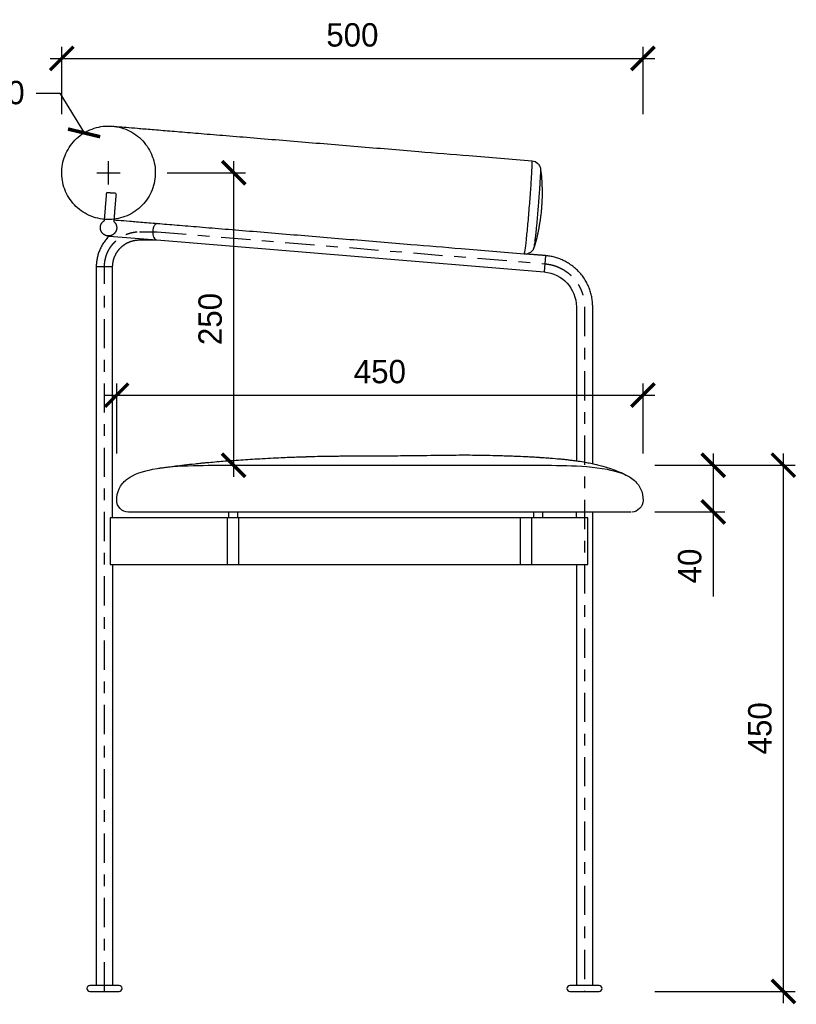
# Model space of a CAD drawing. Header units: millimetres. Extents: x 1291 to 3432, y -722 to 833.
# Tile 5 of 5: x 2768 to 3432, y -11 to 831. Entities that reach past the tile are written whole.
import ezdxf

# ---------------------------------------------------------------- set-up
doc = ezdxf.new("R2010")
doc.units = ezdxf.units.MM
doc.header["$LTSCALE"] = 5
doc.linetypes.add('Center', pattern=[11, 5, -2, 2, -2])
for name, color, linetype, true_color in [('Center', 5, 'Center', 0x0000ff), ('Dimension', 7, 'Continuous', 0x009193), ('Line 1 outline', 7, 'Continuous', 0x000000), ('Line 2 secondary', 252, 'Continuous', 0x696969), ('Line 3 tangent', 7, 'Continuous', 0xe6e6e6), ('Section', 6, 'Continuous', 0xff00ff)]:
    doc.layers.add(name, color=color, linetype=linetype, true_color=true_color)
doc.styles.add('1to10', font='txt')
doc.dimstyles.new('1to10', dxfattribs={"dimscale": 10, "dimtxt": 2, "dimasz": 2, "dimexe": 1, "dimexo": 1, "dimgap": 1, "dimtad": 1, "dimtoh": 1, "dimdec": 0, "dimzin": 1, "dimdsep": 46, "dimtxsty": '1to10', "dimblk": 'ARCHTICK', "dimcen": 1, "dimdle": 1, "dimadec": 0, "dimazin": 1, "dimtfac": 1, "dimtdec": 4, "dimtix": 1, "dimtofl": 0, "dimtmove": 1, "dimatfit": 3, "dimldrblk": 'ARCHTICK', "dimfxl": 1, "dimtolj": 1, "dimtzin": 1, "dimarcsym": 0})

# ---------------------------------------------------------------- blocks, each defined once
blk = doc.blocks.new('_ArchTick')
at = {"color": 0, "linetype": 'ByBlock', "const_width": 0.15}
blk.add_lwpolyline([(-0.5, -0.5), (0.5, 0.5)], dxfattribs=at)
blk = doc.blocks.new('*D3')
at = {"layer": 'Defpoints', "color": 0}
for p in [(3300.7, 509.95), (2850.7, 449.95), (3300.7, 449.95)]:
    blk.add_point(p, dxfattribs=at)
at = {"layer": 'Dimension', "color": 0, "lineweight": -2}
for p, q in [((2850.7, 459.95), (2850.7, 519.95)), ((3300.7, 459.95), (3300.7, 519.95)), ((2840.7, 509.95), (3310.7, 509.95))]:
    blk.add_line(p, q, dxfattribs=at)
at = {"layer": 'Dimension', "color": 0, "lineweight": -2, "xscale": 20, "yscale": 20, "zscale": 20, "rotation": 180}
blk.add_blockref('_ArchTick', (2850.7, 509.95), dxfattribs=at)
at = {"layer": 'Dimension', "color": 0, "lineweight": -2, "xscale": 20, "yscale": 20, "zscale": 20}
blk.add_blockref('_ArchTick', (3300.7, 509.95), dxfattribs=at)
at = {"layer": 'Dimension', "color": 0, "insert": (3075.7, 529.95), "char_height": 20, "attachment_point": 5, "style": '1to10'}
blk.add_mtext('\\A1;450', dxfattribs=at)
blk = doc.blocks.new('*D4')
at = {"layer": 'Defpoints', "color": 0}
for p in [(2883.7, 700.1), (2950.7, 700.1), (2950.7, 449.95)]:
    blk.add_point(p, dxfattribs=at)
at = {"layer": 'Dimension', "color": 0, "lineweight": -2}
for p, q in [((2950.7, 439.95), (2950.7, 710.1)), ((2893.7, 700.1), (2960.7, 700.1)), ((2940.7, 449.95), (2940.7, 449.95))]:
    blk.add_line(p, q, dxfattribs=at)
at = {"layer": 'Dimension', "color": 0, "lineweight": -2, "xscale": 20, "yscale": 20, "zscale": 20}
for p, rotation in [((2950.7, 700.1), 90), ((2950.7, 449.95), 270)]:
    blk.add_blockref('_ArchTick', p, dxfattribs=dict(at, rotation=rotation))
at = {"layer": 'Dimension', "color": 0, "insert": (2930.7, 575.03), "char_height": 20, "attachment_point": 5, "rotation": 90, "style": '1to10'}
blk.add_mtext('\\A1;250', dxfattribs=at)
blk = doc.blocks.new('*D6')
at = {"layer": 'Defpoints', "color": 0}
for p in [(3300.7, 797.91), (2803.7, 740.1), (3300.7, 740.1)]:
    blk.add_point(p, dxfattribs=at)
at = {"layer": 'Dimension', "color": 0, "lineweight": -2}
for p, q in [((2803.7, 750.1), (2803.7, 807.91)), ((3300.7, 750.1), (3300.7, 807.91)), ((2793.7, 797.91), (3310.7, 797.91))]:
    blk.add_line(p, q, dxfattribs=at)
at = {"layer": 'Dimension', "color": 0, "lineweight": -2, "xscale": 20, "yscale": 20, "zscale": 20, "rotation": 180}
blk.add_blockref('_ArchTick', (2803.7, 797.91), dxfattribs=at)
at = {"layer": 'Dimension', "color": 0, "lineweight": -2, "xscale": 20, "yscale": 20, "zscale": 20}
blk.add_blockref('_ArchTick', (3300.7, 797.91), dxfattribs=at)
at = {"layer": 'Dimension', "color": 0, "insert": (3052.2, 817.91), "char_height": 20, "attachment_point": 5, "style": '1to10'}
blk.add_mtext('\\A1;500', dxfattribs=at)
blk = doc.blocks.new('*D7')
at = {"layer": 'Defpoints', "color": 0}
for p in [(2822.82, 734.22), (2864.59, 665.98)]:
    blk.add_point(p, dxfattribs=at)
at = {"layer": 'Dimension', "color": 0, "lineweight": -2}
for p, q in [((2781.93, 768.33), (2801.93, 768.33)), ((2801.93, 768.33), (2822.82, 734.22))]:
    blk.add_line(p, q, dxfattribs=at)
at = {"layer": 'Dimension', "color": 0}
for p, q in [((2843.7, 690.1), (2843.7, 710.1)), ((2833.7, 700.1), (2853.7, 700.1))]:
    blk.add_line(p, q, dxfattribs=at)
at = {"layer": 'Dimension', "color": 0, "lineweight": -2, "xscale": 20, "yscale": 20, "zscale": 20, "rotation": 301.4746311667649}
blk.add_blockref('_ArchTick', (2822.82, 734.22), dxfattribs=at)
at = {"layer": 'Dimension', "color": 0, "insert": (2746.69, 768.33), "char_height": 20, "attachment_point": 5, "style": '1to10'}
blk.add_mtext('\\A1;Ø80', dxfattribs=at)
blk = doc.blocks.new('*D8')
at = {"layer": 'Defpoints', "color": 0}
for p in [(3300.7, 450), (3300.7, 410), (3360.7, 410)]:
    blk.add_point(p, dxfattribs=at)
at = {"layer": 'Dimension', "color": 0, "lineweight": -2}
for p, q in [((3360.7, 460), (3360.7, 410)), ((3310.7, 450), (3370.7, 450)), ((3310.7, 410), (3370.7, 410)), ((3360.7, 410), (3360.7, 337.62))]:
    blk.add_line(p, q, dxfattribs=at)
at = {"layer": 'Dimension', "color": 0, "lineweight": -2, "xscale": 20, "yscale": 20, "zscale": 20}
for p, rotation in [((3360.7, 450), 90), ((3360.7, 410), 270)]:
    blk.add_blockref('_ArchTick', p, dxfattribs=dict(at, rotation=rotation))
at = {"layer": 'Dimension', "color": 0, "insert": (3340.7, 363.81), "char_height": 20, "attachment_point": 5, "rotation": 90, "style": '1to10'}
blk.add_mtext('\\A1;40', dxfattribs=at)
blk = doc.blocks.new('*D9')
at = {"layer": 'Defpoints', "color": 0}
for p in [(3300.7, 450), (3420.7, 450), (3300.7, 0)]:
    blk.add_point(p, dxfattribs=at)
at = {"layer": 'Dimension', "color": 0, "lineweight": -2}
for p, q in [((3420.7, -10), (3420.7, 460)), ((3310.7, 450), (3430.7, 450)), ((3310.7, 0), (3430.7, 0))]:
    blk.add_line(p, q, dxfattribs=at)
at = {"layer": 'Dimension', "color": 0, "lineweight": -2, "xscale": 20, "yscale": 20, "zscale": 20}
for p, rotation in [((3420.7, 450), 90), ((3420.7, 0), 270)]:
    blk.add_blockref('_ArchTick', p, dxfattribs=dict(at, rotation=rotation))
at = {"layer": 'Dimension', "color": 0, "insert": (3400.7, 225), "char_height": 20, "attachment_point": 5, "rotation": 90, "style": '1to10'}
blk.add_mtext('\\A1;450', dxfattribs=at)

msp = doc.modelspace()

# ---------------------------------------------------------------- linework, layer by layer
at = {"layer": 'Center'}
msp.add_lwpolyline([(2870.22, 649.67), (2885.22, 649.67), (3216.74, 622.27)], dxfattribs=at)
msp.add_rational_spline([(2840.22, 619.67), (2840.22, 625.39), (2842.33, 630.71), (2844.62, 636.48), (2849.01, 640.88), (2853.4, 645.27), (2859.17, 647.56), (2864.5, 649.67), (2870.22, 649.67)], [1, 0.982314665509, 1, 0.979395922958, 1, 0.979395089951, 1, 0.982315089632, 1], degree=2, knots=[201.229228, 201.229228, 201.229228, 209.751575, 209.751575, 218.985137, 218.985137, 228.21862, 228.21862, 236.740989, 236.740989, 236.740989], dxfattribs=at)
for points in [[(2840.22, 0), (2840.22, 299.83), (2840.22, 619.67)], [(3250.7, 585.4), (3250.69, 282.5), (3250.69, 0)]]:
    msp.add_open_spline(points, degree=2, dxfattribs=at)
msp.add_rational_spline([(3216.74, 622.27), (3250.7, 619.46), (3250.7, 585.4)], [1, 0.735649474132, 1], degree=2, dxfattribs=at)
at = {"layer": 'Line 1 outline'}
for p, q in [((3243.7, 585.4), (3243.7, 453.78)), ((2945.22, 404.95), (2847.22, 404.95)), ((2946.22, 409.95), (2946.22, 404.95)), ((2954.22, 404.95), (2954.22, 409.95)), ((3195.7, 404.95), (2955.22, 404.95)), ((3206.99, 409.95), (3206.99, 404.95)), ((3214.99, 404.95), (3214.99, 409.95)), ((3243.7, 404.95), (3243.7, 409.95)), ((3253.48, 364.95), (3253.48, 404.95)), ((3257.7, 73.32), (3257.7, 409.95)), ((2847.22, 364.95), (2945.22, 364.95)), ((2847.22, 364.95), (2847.22, 73.32)), ((2955.22, 364.95), (3195.7, 364.95)), ((2847.22, 73.32), (2847.22, 5.5)), ((2847.22, 73.32), (2847.22, 5.5)), ((3257.7, 5.5), (3257.7, 73.32)), ((2852.72, 5.01), (2827.72, 5.01)), ((2827.72, 0.01), (2852.72, 0.01)), ((3263.19, 4.98), (3238.19, 4.98)), ((3238.19, -0.02), (3263.19, -0.02))]:
    msp.add_line(p, q, dxfattribs=at)
for points in [[(2844.26, 646.03), (2884.93, 642.67), (3216.17, 615.29)], [(3253.48, 404.95), (3243.7, 404.95), (3205.7, 404.95)], [(3205.7, 364.95), (3243.7, 364.95), (3253.48, 364.95)], [(3243.7, 364.95), (3243.69, 5.5)]]:
    msp.add_lwpolyline(points, dxfattribs=at)
at = {"layer": 'Line 1 outline', "extrusion": (0, 0, -1)}
msp.add_arc((-3213.7, 585.4), 30, 94.72425, 180, dxfattribs=at)
at = {"layer": 'Line 1 outline'}
for centre, start, end in [((2827.72, 2.51), 90, 270), ((2852.72, 2.51), 270, 90), ((3238.19, 2.48), 90, 270), ((3263.19, 2.48), 270, 90)]:
    msp.add_arc(centre, 2.5, start, end, dxfattribs=at)
at = {"layer": 'Line 1 outline', "lineweight": -3}
for points, knots in [([(2847.58, 739.92), (2847.76, 739.9), (2847.99, 739.88), (2848.25, 739.86), (2849.11, 739.79), (2850.4, 739.68), (2852.16, 739.54), (2853.92, 739.39), (2856.15, 739.21), (2858.87, 738.98), (2861.57, 738.76), (2864.76, 738.5), (2868.44, 738.19), (2872.13, 737.89), (2876.31, 737.54), (2881, 737.15), (2883.35, 736.96), (2885.82, 736.76), (2888.42, 736.54), (2890.9, 736.34), (2893.49, 736.12), (2896.21, 735.9), (2901.48, 735.46), (2907.21, 734.99), (2913.42, 734.48), (2919.62, 733.96), (2926.29, 733.41), (2933.36, 732.83), (2940.51, 732.24), (2948.06, 731.61), (2955.91, 730.96), (2963.72, 730.32), (2971.82, 729.65), (2980.1, 728.96), (2988.41, 728.28), (2996.9, 727.58), (3005.5, 726.87), (3013.89, 726.17), (3022.39, 725.47), (3030.94, 724.76), (3039.49, 724.06), (3048.1, 723.35), (3056.74, 722.63), (3065.39, 721.92), (3074.07, 721.2), (3082.77, 720.48), (3091.46, 719.76), (3100.18, 719.04), (3108.89, 718.32), (3123.21, 717.14), (3137.55, 715.95), (3151.89, 714.77)], [19.794482, 19.794482, 19.794482, 19.794482, 28.894606, 28.894606, 28.894606, 57.940151, 57.940151, 57.940151, 87.012717, 87.012717, 87.012717, 115.94686, 115.94686, 115.94686, 144.876671, 144.876671, 144.876671, 159.351518, 159.351518, 159.351518, 173.146464, 173.146464, 173.146464, 199.886988, 199.886988, 199.886988, 226.546475, 226.546475, 226.546475, 253.486909, 253.486909, 253.486909, 280.281825, 280.281825, 280.281825, 307.138298, 307.138298, 307.138298, 333.341029, 333.341029, 333.341029, 359.544176, 359.544176, 359.544176, 385.792837, 385.792837, 385.792837, 412.054827, 412.054827, 412.054827, 455.224273, 455.224273, 455.224273, 455.224273]), ([(3205.77, 710.32), (3207.61, 710.16), (3209.34, 709.38), (3210.66, 708.11), (3211.48, 707.33), (3212.12, 706.36), (3212.62, 705.17), (3212.7, 704.95), (3212.77, 704.74)], [0, 0, 0, 0, 5.621891, 5.621891, 5.621891, 8.969567, 8.969567, 9.80153, 9.80153, 9.80153, 9.80153]), ([(3213.13, 703.07), (3213.81, 697.64), (3214.22, 692.18), (3214.38, 685.45), (3214.39, 684.19), (3214.39, 681.93), (3214.38, 680.92), (3214.35, 679.03), (3214.32, 678.14), (3214.27, 676.48), (3214.24, 675.82), (3214.18, 674.6), (3214.14, 673.89), (3214.02, 671.91), (3213.94, 670.71), (3213.84, 669.52)], [0.001052, 0.001052, 0.001052, 0.001052, 15.953698, 15.953698, 19.620061, 19.620061, 22.544638, 22.544638, 25.144998, 25.144998, 27.366354, 27.366354, 29.851951, 29.851951, 33.632474, 33.632474, 33.632474, 33.632474]), ([(3213.84, 669.52), (3213.74, 668.32), (3213.63, 667.12), (3213.42, 665.15), (3213.34, 664.45), (3213.2, 663.25), (3213.12, 662.59), (3212.91, 660.95), (3212.78, 660.05), (3212.5, 658.17), (3212.35, 657.17), (3211.98, 654.97), (3211.76, 653.76), (3210.51, 647.15), (3209.21, 641.8), (3207.63, 636.52)], [0, 0, 0, 0, 3.784285, 3.784285, 6.246185, 6.246185, 8.459952, 8.459952, 11.09132, 11.09132, 14.016564, 14.016564, 17.595891, 17.595891, 33.64002, 33.64002, 33.64002, 33.64002]), ([(3145.3, 635.04), (3130.96, 636.22), (3116.63, 637.41), (3102.3, 638.59), (3093.59, 639.31), (3084.88, 640.03), (3076.18, 640.75), (3067.48, 641.47), (3058.8, 642.19), (3050.15, 642.9), (3041.51, 643.62), (3032.9, 644.33), (3024.35, 645.04), (3015.8, 645.74), (3007.3, 646.44), (2998.91, 647.14), (2990.31, 647.85), (2981.82, 648.55), (2973.52, 649.24), (2965.23, 649.92), (2957.13, 650.59), (2949.32, 651.24), (2941.47, 651.88), (2933.92, 652.51), (2926.77, 653.1), (2919.7, 653.68), (2913.03, 654.23), (2906.83, 654.75), (2900.62, 655.26), (2894.89, 655.73), (2889.62, 656.17), (2886.9, 656.39), (2884.31, 656.61), (2881.83, 656.81), (2879.23, 657.03), (2876.76, 657.23), (2874.41, 657.43), (2869.72, 657.81), (2865.54, 658.16), (2861.86, 658.46), (2858.17, 658.77), (2854.98, 659.03), (2852.28, 659.26), (2850.79, 659.38), (2849.45, 659.49), (2848.25, 659.59)], [0, 0, 0, 0, 43.169445, 43.169445, 43.169445, 69.431436, 69.431436, 69.431436, 95.680096, 95.680096, 95.680096, 121.883244, 121.883244, 121.883244, 148.085974, 148.085974, 148.085974, 174.942448, 174.942448, 174.942448, 201.737364, 201.737364, 201.737364, 228.677798, 228.677798, 228.677798, 255.337285, 255.337285, 255.337285, 282.077809, 282.077809, 282.077809, 295.872755, 295.872755, 295.872755, 310.347602, 310.347602, 310.347602, 339.277413, 339.277413, 339.277413, 368.211555, 368.211555, 368.211555, 384.143953, 384.143953, 384.143953, 384.143953]), ([(3207, 634.93), (3206.9, 634.74), (3206.78, 634.54), (3206.11, 633.47), (3205.34, 632.64), (3204.45, 632.01), (3204.42, 631.99), (3204.39, 631.98), (3204.37, 631.96), (3202.85, 630.92), (3201.02, 630.43), (3199.18, 630.59)], [2.837409, 2.837409, 2.837409, 2.837409, 3.670144, 3.670144, 6.91917, 6.91917, 6.91917, 7.017685, 7.017685, 7.017685, 12.639943, 12.639943, 12.639943, 12.639943]), ([(2886.56, 447.4), (2886.58, 447.41), (2886.6, 447.41), (2886.62, 447.41), (2886.65, 447.42), (2886.68, 447.42), (2886.71, 447.43), (2886.74, 447.43), (2886.77, 447.44), (2886.81, 447.44), (2886.85, 447.45), (2886.89, 447.45), (2886.92, 447.46), (2886.97, 447.47), (2887.01, 447.47), (2887.05, 447.48), (2887.1, 447.49), (2887.14, 447.49), (2887.19, 447.5), (2887.24, 447.51), (2887.29, 447.51), (2887.34, 447.52), (2887.39, 447.53), (2887.44, 447.54), (2887.5, 447.54), (2887.55, 447.55), (2887.61, 447.56), (2887.66, 447.57), (2888.34, 447.67), (2889.38, 447.82), (2890.56, 447.99), (2892.93, 448.32), (2896.49, 448.8), (2900.84, 449.35), (2905.28, 449.9), (2911.01, 450.58), (2917.69, 451.28), (2919.43, 451.46), (2921.2, 451.65), (2923.04, 451.83), (2923.96, 451.92), (2924.99, 452.02), (2926.11, 452.13), (2927.22, 452.24), (2928.37, 452.34), (2929.45, 452.44), (2931.71, 452.65), (2934.03, 452.85), (2936.43, 453.05), (2938.72, 453.24), (2941.08, 453.43), (2943.57, 453.62), (2948.37, 453.99), (2953.41, 454.35), (2958.7, 454.71), (2964, 455.06), (2969.56, 455.4), (2975.33, 455.72), (2981.27, 456.06), (2987.42, 456.36), (2993.75, 456.64), (2995.35, 456.71), (2997.66, 456.8), (2999.15, 456.86), (3000.86, 456.93), (3002.6, 456.99), (3004.33, 457.05), (3005.23, 457.09), (3006.29, 457.13), (3007.27, 457.16), (3007.41, 457.16), (3007.6, 457.17), (3008.18, 457.19), (3008.53, 457.2), (3009.6, 457.23), (3010.09, 457.24), (3010.91, 457.26), (3011.45, 457.27), (3012, 457.29), (3012.58, 457.3), (3012.71, 457.31), (3012.95, 457.32), (3013.1, 457.32), (3013.3, 457.33), (3014.05, 457.36), (3014.87, 457.38), (3015.57, 457.41), (3021.47, 457.61), (3027.51, 457.76), (3033.61, 457.83), (3035.14, 457.85), (3036.68, 457.86), (3038.22, 457.87), (3039.71, 457.88), (3041.2, 457.88), (3042.68, 457.89), (3045.64, 457.9), (3048.6, 457.92), (3051.56, 457.93), (3057.44, 457.95), (3063.33, 457.98), (3069.22, 458.01), (3072.15, 458.02), (3075.08, 458.04), (3078.02, 458.06), (3080.94, 458.08), (3083.87, 458.1), (3086.79, 458.12), (3089.71, 458.14), (3092.62, 458.17), (3095.53, 458.19), (3104.62, 458.27), (3113.69, 458.38), (3122.75, 458.5), (3124.26, 458.52), (3125.77, 458.54), (3127.28, 458.56), (3128.8, 458.58), (3130.31, 458.6), (3131.83, 458.62), (3133.36, 458.65), (3134.89, 458.67), (3136.42, 458.68), (3137.96, 458.7), (3139.49, 458.72), (3141.03, 458.73), (3144.1, 458.75), (3147.18, 458.76), (3150.26, 458.75), (3153.39, 458.74), (3156.36, 458.72), (3159.5, 458.67), (3161.21, 458.65), (3162.67, 458.63), (3164.37, 458.6), (3166.14, 458.57), (3167.91, 458.54), (3169.68, 458.5), (3173.31, 458.41), (3176.9, 458.32), (3180.46, 458.2), (3182.44, 458.14), (3184.24, 458.08), (3186.15, 458.01), (3188.29, 457.93), (3190.13, 457.85), (3192.16, 457.77), (3193.91, 457.7), (3198.08, 457.53), (3200.11, 457.44), (3202.03, 457.35), (3202.95, 457.3), (3204.82, 457.21), (3205.81, 457.15), (3206.86, 457.1), (3208.35, 457.01), (3209.71, 456.93), (3210.34, 456.88), (3211.55, 456.81), (3212.13, 456.77), (3213.5, 456.68), (3214.41, 456.62), (3215.34, 456.55), (3216.27, 456.49), (3218, 456.37), (3219.7, 456.24), (3221.3, 456.11), (3223.85, 455.91), (3227.06, 455.64), (3229.54, 455.41), (3230.8, 455.29), (3231.92, 455.18), (3233.3, 455.04), (3234.52, 454.91), (3235.76, 454.77), (3236.75, 454.66), (3237.95, 454.53), (3239.11, 454.39), (3240.21, 454.25), (3241.25, 454.12), (3242.21, 453.99), (3243.36, 453.83), (3245.73, 453.5), (3247.99, 453.15), (3250.15, 452.79), (3251.71, 452.52), (3253.23, 452.25), (3254.68, 451.97), (3256.48, 451.62), (3258.12, 451.27), (3259.57, 450.94), (3260.47, 450.74), (3261.25, 450.55), (3261.9, 450.4), (3262.66, 450.21), (3263.39, 450.03), (3264.1, 449.85), (3266.99, 449.1), (3269.62, 448.32), (3271.91, 447.57), (3274.26, 446.8), (3276.37, 446.02), (3278.15, 445.3), (3280.03, 444.55), (3281.73, 443.8), (3284.65, 442.39), (3285.97, 441.69), (3286.84, 441.21), (3287.64, 440.76), (3288.39, 440.32), (3289.47, 439.65), (3290.05, 439.27), (3290.32, 439.09)], [3, 3, 3, 3, 4, 4, 4, 5, 5, 5, 6, 6, 6, 7, 7, 7, 8, 8, 8, 9, 9, 9, 10, 10, 10, 11, 11, 11, 12, 12, 12, 31.683402, 31.683402, 31.683402, 71.136977, 71.136977, 71.136977, 110.93004, 110.93004, 110.93004, 120.984946, 120.984946, 120.984946, 126.067518, 126.067518, 126.067518, 131.293884, 131.293884, 131.293884, 141.96145, 141.96145, 141.96145, 152.424573, 152.424573, 152.424573, 172.901168, 172.901168, 172.901168, 193.37347, 193.37347, 193.37347, 214.335825, 214.335825, 214.335825, 220.176669, 220.176669, 220.176669, 225.767109, 225.767109, 225.767109, 228.83989, 228.83989, 228.83989, 229.82498, 229.82498, 230.556716, 230.556716, 233.001277, 233.001277, 233.001277, 234.943358, 234.943358, 235.8476, 235.8476, 236.605479, 236.605479, 236.605479, 238.953729, 238.953729, 238.953729, 257.274254, 257.274254, 257.274254, 261.890862, 261.890862, 261.890862, 266.367404, 266.367404, 266.367404, 275.273502, 275.273502, 275.273502, 292.987995, 292.987995, 292.987995, 301.816991, 301.816991, 301.816991, 310.626457, 310.626457, 310.626457, 319.396033, 319.396033, 319.396033, 346.726083, 346.726083, 346.726083, 351.275775, 351.275775, 351.275775, 355.838931, 355.838931, 355.838931, 360.464841, 360.464841, 360.464841, 365.096969, 365.096969, 365.096969, 374.334797, 374.334797, 374.334797, 383.582373, 383.582373, 383.582373, 388.490918, 388.490918, 388.490918, 393.8355, 393.8355, 393.8355, 404.862339, 404.862339, 404.862339, 410.815504, 410.815504, 410.815504, 417.222774, 417.222774, 417.222774, 425.956707, 425.956707, 425.956707, 431.197161, 431.197161, 431.197161, 434.990428, 434.990428, 437.366119, 437.366119, 437.366119, 441.345847, 441.345847, 441.345847, 444.789555, 444.789555, 444.789555, 451.234531, 451.234531, 451.234531, 462.291296, 462.291296, 462.291296, 467.356531, 467.356531, 467.356531, 472.528483, 472.528483, 472.528483, 477.39484, 477.39484, 477.39484, 482.291932, 482.291932, 482.291932, 493.391915, 493.391915, 493.391915, 501.466177, 501.466177, 501.466177, 511.050694, 511.050694, 511.050694, 515.853312, 515.853312, 515.853312, 520.680789, 520.680789, 520.680789, 540.330704, 540.330704, 540.330704, 560.675158, 560.675158, 560.675158, 581.8681, 581.8681, 603.437903, 603.437903, 603.437903, 621.260508, 621.260508, 634.468751, 634.468751, 634.468751, 634.468751])]:
    msp.add_open_spline(points, degree=3, knots=knots, dxfattribs=at)
for points in [[(3151.89, 714.77), (3169.85, 713.28), (3187.81, 711.8), (3205.77, 710.32)], [(3205.77, 710.32), (3205.76, 710.32), (3205.76, 710.31), (3205.75, 710.31)], [(3199.18, 630.59), (3181.22, 632.07), (3163.26, 633.56), (3145.3, 635.04)]]:
    msp.add_open_spline(points, degree=3, dxfattribs=at)
at = {"layer": 'Line 1 outline'}
for points, degree in [([(3212.77, 704.74), (3212.92, 704.31), (3213.08, 703.53), (3213.13, 703.07)], 3), ([(2870.22, 642.67), (2877.58, 642.67), (2884.93, 642.67)], 2), ([(3207, 634.93), (3207.22, 635.34), (3207.5, 636.08), (3207.63, 636.52)], 3), ([(3217.32, 629.25), (3209.05, 629.93), (3200.78, 630.61)], 2), ([(2833.22, 619.67), (2833.22, 302.58), (2833.22, 5.5)], 2), ([(2847.22, 404.95), (2847.22, 522.31), (2847.22, 619.67)], 2), ([(3257.7, 451.35), (3257.7, 528.19), (3257.7, 585.4)], 2)]:
    msp.add_open_spline(points, degree=degree, dxfattribs=at)
for points, weights in [([(2844.26, 646.03), (2833.22, 635.16), (2833.22, 619.67)], [0.853565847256, 0.85220274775, 1]), ([(3257.7, 585.4), (3257.7, 625.91), (3217.32, 629.25)], [1, 0.735649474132, 1])]:
    msp.add_rational_spline(points, weights, degree=2, dxfattribs=at)
msp.add_rational_spline([(2847.22, 619.67), (2847.22, 624.06), (2848.84, 628.13), (2850.59, 632.56), (2853.96, 635.93), (2857.33, 639.3), (2861.76, 641.05), (2865.83, 642.67), (2870.22, 642.67)], [1, 0.982314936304, 1.00000000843, 0.979395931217, 1.00000000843, 0.97939509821, 1.00000000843, 0.982315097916, 1.00000000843], degree=2, knots=[-448.692271, -448.692271, -448.692271, -440.022246, -440.022246, -430.628683, -430.628683, -421.235198, -421.235198, -412.565151, -412.565151, -412.565151], dxfattribs=at)
at = {"layer": 'Line 2 secondary'}
for p, q in [((2845.22, 404.95), (2845.22, 364.95)), ((2847.22, 404.95), (2845.22, 404.95)), ((2845.22, 364.95), (2847.22, 364.95))]:
    msp.add_line(p, q, dxfattribs=at)
at = {"layer": 'Line 2 secondary', "lineweight": -3}
msp.add_open_spline([(3212.91, 704.28), (3212.92, 704.22), (3212.96, 703.99), (3213, 703.22), (3212.99, 701.63), (3212.92, 699.44), (3212.82, 697.18), (3212.72, 695.36), (3212.62, 693.48), (3212.46, 690.86), (3212.22, 687), (3211.91, 682.64), (3211.55, 677.81), (3211.23, 673.7), (3211.01, 670.97), (3210.8, 668.38), (3210.5, 664.89), (3210.09, 660.19), (3209.66, 655.58), (3209.18, 650.62), (3208.83, 647.21), (3208.5, 644.21), (3208.23, 641.91), (3207.91, 639.31), (3207.62, 637.27), (3207.38, 635.93), (3207.26, 635.48), (3207.21, 635.37)], degree=3, knots=[2.604497, 2.604497, 2.604497, 2.604497, 4.550921, 9.290647, 14.04176, 18.786211, 23.529723, 25.731339, 27.084604, 31.630105, 36.155216, 40.91468, 46.110241, 51.305807, 53.330697, 54.292874, 59.089321, 63.781409, 68.64749, 73.772443, 80.63511, 81.589821, 86.459494, 91.223961, 96.140284, 101.240114, 105.794429, 105.794429, 105.794429, 105.794429], dxfattribs=at)
at = {"layer": 'Line 3 tangent'}
for p, q in [((3217.32, 629.25), (3216.17, 615.29)), ((2847.22, 619.67), (2833.22, 619.67))]:
    msp.add_line(p, q, dxfattribs=at)
at = {"layer": 'Line 3 tangent', "lineweight": -3}
msp.add_open_spline([(3199.18, 630.59), (3199.19, 630.59), (3199.34, 630.63), (3199.83, 633), (3200.94, 642.23), (3202.3, 655.83), (3203.69, 671.8), (3204.89, 687.64), (3205.7, 700.43), (3206.01, 708.48), (3205.9, 710.31), (3205.77, 710.32)], degree=3, knots=[100.527162, 100.527162, 100.527162, 100.527162, 101.236212, 113.861483, 126.486755, 139.173416, 151.860078, 164.720468, 177.580858, 189.321714, 201.055588, 201.055588, 201.055588, 201.055588], dxfattribs=at)
at = {"layer": 'Line 3 tangent'}
msp.add_open_spline([(2885.22, 656.66), (2885.17, 656.65), (2885.13, 656.65), (2885.08, 656.64), (2884.88, 656.61), (2884.69, 656.55), (2884.31, 656.38), (2884.12, 656.26), (2883.57, 655.84), (2883.21, 655.45), (2882.9, 654.97), (2882.82, 654.85), (2882.75, 654.74), (2882.69, 654.62), (2882.04, 653.48), (2881.59, 651.92), (2881.47, 650.18), (2881.46, 650.01), (2881.45, 649.84), (2881.44, 649.67), (2881.39, 647.94), (2881.69, 646.33), (2882.22, 645.09), (2882.28, 644.96), (2882.34, 644.84), (2882.4, 644.72), (2882.71, 644.11), (2883.08, 643.63), (2883.87, 642.94), (2884.3, 642.75), (2884.74, 642.69)], degree=3, knots=[0, 0, 0, 0, 0.294381, 0.294381, 0.294381, 1.515168, 1.515168, 2.736271, 2.736271, 5.180188, 5.180188, 5.180188, 5.73269, 5.73269, 5.73269, 11.01452, 11.01452, 11.01452, 11.524523, 11.524523, 11.524523, 16.729975, 16.729975, 16.729975, 17.269374, 17.269374, 17.269374, 20.040112, 20.040112, 22.808129, 22.808129, 22.808129, 22.808129], dxfattribs=at)
at = {"layer": 'Section'}
for points in [[(2945.22, 364.95), (2955.22, 364.95), (2955.22, 404.95), (2945.22, 404.95)], [(3195.7, 364.95), (3205.7, 364.95), (3205.7, 404.95), (3195.7, 404.95)]]:
    msp.add_lwpolyline(points, close=True, dxfattribs=at)
at = {"layer": 'Section', "lineweight": -3}
for points, knots in [([(2840.41, 660.24), (2835.17, 660.67), (2830.07, 662.13), (2820.73, 666.93), (2816.58, 670.23), (2813.18, 674.24), (2809.79, 678.25), (2807.21, 682.89), (2804.01, 692.89), (2803.4, 698.16), (2803.84, 703.4), (2804.27, 708.63), (2805.73, 713.73), (2810.53, 723.07), (2813.83, 727.22), (2817.84, 730.62), (2821.85, 734.01), (2826.49, 736.59), (2836.49, 739.79), (2841.76, 740.4), (2846.99, 739.96)], [126.472736, 126.472736, 126.472736, 126.472736, 142.281828, 142.281828, 158.090921, 158.090921, 158.090921, 173.900012, 173.900012, 189.709103, 189.709103, 189.709103, 205.518194, 205.518194, 221.327285, 221.327285, 221.327285, 237.136377, 237.136377, 252.94547, 252.94547, 252.94547, 252.94547]), ([(2846.99, 739.96), (2852.23, 739.53), (2857.33, 738.07), (2866.67, 733.27), (2870.82, 729.97), (2874.22, 725.96), (2877.61, 721.95), (2880.19, 717.31), (2883.39, 707.31), (2884, 702.04), (2883.56, 696.81), (2883.13, 691.57), (2881.67, 686.47), (2876.87, 677.13), (2873.57, 672.98), (2869.56, 669.58), (2865.55, 666.19), (2860.91, 663.61), (2850.91, 660.41), (2845.64, 659.8), (2840.41, 660.24)], [252.94547, 252.94547, 252.94547, 252.94547, 268.754562, 268.754562, 284.563655, 284.563655, 284.563655, 300.372746, 300.372746, 316.181838, 316.181838, 316.181838, 331.990929, 331.990929, 347.80002, 347.80002, 347.80002, 363.609113, 363.609113, 379.418206, 379.418206, 379.418206, 379.418206]), ([(2850.7, 419.95), (2850.7, 423.37), (2851.29, 426.7), (2854.22, 432.94), (2856.4, 435.51), (2859.08, 437.64), (2865.22, 442.52), (2873.91, 445.04), (2881.39, 446.51), (2892.24, 448.64), (2904.95, 449.37), (2927.16, 450), (2939.51, 449.95), (2950.7, 449.95)], [456.114711, 456.114711, 456.114711, 456.114711, 466.336583, 466.336583, 476.604924, 476.604924, 476.604924, 501.117265, 501.117265, 501.117265, 535.623911, 535.623911, 570.657539, 570.657539, 570.657539, 570.657539]), ([(3200.7, 449.95), (3211.89, 449.95), (3224.24, 450), (3246.44, 449.37), (3259.15, 448.64), (3270, 446.51), (3277.49, 445.04), (3286.18, 442.52), (3292.31, 437.64), (3295, 435.51), (3297.18, 432.94), (3300.11, 426.7), (3300.7, 423.36), (3300.7, 419.95)], [820.659977, 820.659977, 820.659977, 820.659977, 855.695574, 855.695574, 890.20443, 890.20443, 890.20443, 914.718159, 914.718159, 914.718159, 924.987001, 924.987001, 935.209363, 935.209363, 935.209363, 935.209363]), ([(2860.7, 409.95), (2858.05, 409.95), (2855.5, 411.01), (2853.63, 412.88), (2851.75, 414.76), (2850.7, 417.3), (2850.7, 419.95)], [439.999838, 439.999838, 439.999838, 439.999838, 448.057274, 448.057274, 448.057274, 456.114711, 456.114711, 456.114711, 456.114711]), ([(3300.7, 419.95), (3300.7, 417.3), (3299.65, 414.76), (3297.77, 412.88), (3296.04, 411.15), (3293.73, 410.11), (3291.3, 409.97)], [935.209363, 935.209363, 935.209363, 935.209363, 943.266792, 943.266792, 943.266792, 950.718136, 950.718136, 950.718136, 950.718136])]:
    msp.add_open_spline(points, degree=3, knots=knots, dxfattribs=at)
at = {"layer": 'Section'}
msp.add_rational_spline([(2840.19, 659.16), (2835.74, 656.58), (2836.87, 651.56), (2838, 646.55), (2843.12, 646.12), (2848.24, 645.7), (2850.18, 650.46), (2852.12, 655.22), (2848.16, 658.5), (2848.23, 659.32), (2848.3, 660.15), (2849.23, 671.41), (2850.16, 682.67), (2846.17, 683), (2842.18, 683.33), (2841.25, 672.07), (2840.32, 660.8), (2840.26, 659.98), (2840.19, 659.16)], [1, 0.806022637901, 1, 0.806022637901, 1, 0.806022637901, 1, 0.806022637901, 1, 1, 1, 1, 1, 1, 1, 1, 1, 1, 1], degree=2, knots=[14.672665, 14.672665, 14.672665, 23.540197, 23.540197, 32.407729, 32.407729, 41.27526, 41.27526, 50.142792, 50.142792, 51.803965, 51.803965, 74.395734, 74.395734, 82.395734, 82.395734, 104.995738, 104.995738, 106.646175, 106.646175, 106.646175], dxfattribs=at)
at = {"layer": 'Section', "lineweight": -3}
for points in [[(2950.7, 449.95), (3075.7, 449.95), (3200.7, 449.95)], [(3290.7, 409.95), (3075.7, 409.95), (2860.7, 409.95)]]:
    msp.add_open_spline(points, degree=2, dxfattribs=at)

# ---------------------------------------------------------------- dimensions: what is measured, and where the dimension line sits
at = {"layer": 'Dimension'}
dim = msp.add_linear_dim(base=(3300.7, 797.91), p1=(2803.7, 740.1), p2=(3300.7, 740.1), text='500', dimstyle='1to10', override={"dimscale": 10, "dimtxt": 2, "dimasz": 2, "dimexe": 1, "dimexo": 1, "dimgap": 1, "dimtad": 1, "dimtih": 0, "dimtoh": 0, "dimdec": 0, "dimlfac": 1, "dimzin": 1, "dimtxsty": '1to10', "dimblk": 'ArchTick', "dimsah": 0, "dimcen": 1, "dimdle": 1, "dimazin": 1, "dimtix": 0, "dimtmove": 0, "dimtzin": 1}, dxfattribs=at)
dim.commit()
dim.dimension.update_dxf_attribs({"geometry": '*D6', "text_midpoint": (3052.2, 817.91)})
dim = msp.add_diameter_dim_2p(p1=(2864.59, 665.98), p2=(2822.82, 734.22), text='Ø80', dimstyle='1to10', override={"dimscale": 10, "dimasz": 2, "dimtad": 0, "dimtih": 1, "dimtoh": 1, "dimlfac": 1, "dimtxsty": '1to10', "dimblk": 'ArchTick', "dimsah": 0}, dxfattribs=at)
dim.commit()
dim.dimension.update_dxf_attribs({"geometry": '*D7', "text_midpoint": (2801.93, 768.33), "dimtype": 163})
for base, p1, p2, picture, middle in [((2950.7, 700.1), (2950.7, 449.95), (2883.7, 700.1), '*D4', (2930.7, 575.03)), ((3360.7, 410), (3300.7, 450), (3300.7, 410), '*D8', (3340.7, 363.81)), ((3420.7, 450), (3300.7, 0), (3300.7, 450), '*D9', (3400.7, 225))]:
    dim = msp.add_linear_dim(base=base, p1=p1, p2=p2, angle=90, dimstyle='1to10', override={"dimscale": 10, "dimtxt": 2, "dimasz": 2, "dimexe": 1, "dimexo": 1, "dimgap": 1, "dimtad": 1, "dimtih": 0, "dimtoh": 0, "dimdec": 0, "dimlfac": 1, "dimzin": 1, "dimtxsty": '1to10', "dimblk": 'ArchTick', "dimsah": 0, "dimcen": 1, "dimdle": 1, "dimazin": 1, "dimtix": 0, "dimtmove": 0, "dimtzin": 1}, dxfattribs=at)
    dim.commit()
    dim.dimension.update_dxf_attribs({"geometry": picture, "text_midpoint": middle})
dim = msp.add_linear_dim(base=(3300.7, 509.95), p1=(2850.7, 449.95), p2=(3300.7, 449.95), dimstyle='1to10', override={"dimscale": 10, "dimtxt": 2, "dimasz": 2, "dimexe": 1, "dimexo": 1, "dimgap": 1, "dimtad": 1, "dimtih": 0, "dimtoh": 0, "dimdec": 0, "dimlfac": 1, "dimzin": 1, "dimtxsty": '1to10', "dimblk": 'ArchTick', "dimsah": 0, "dimcen": 1, "dimdle": 1, "dimazin": 1, "dimtix": 0, "dimtmove": 0, "dimtzin": 1}, dxfattribs=at)
dim.commit()
dim.dimension.update_dxf_attribs({"geometry": '*D3', "text_midpoint": (3075.7, 529.95)})

doc.saveas('drawing.dxf')
